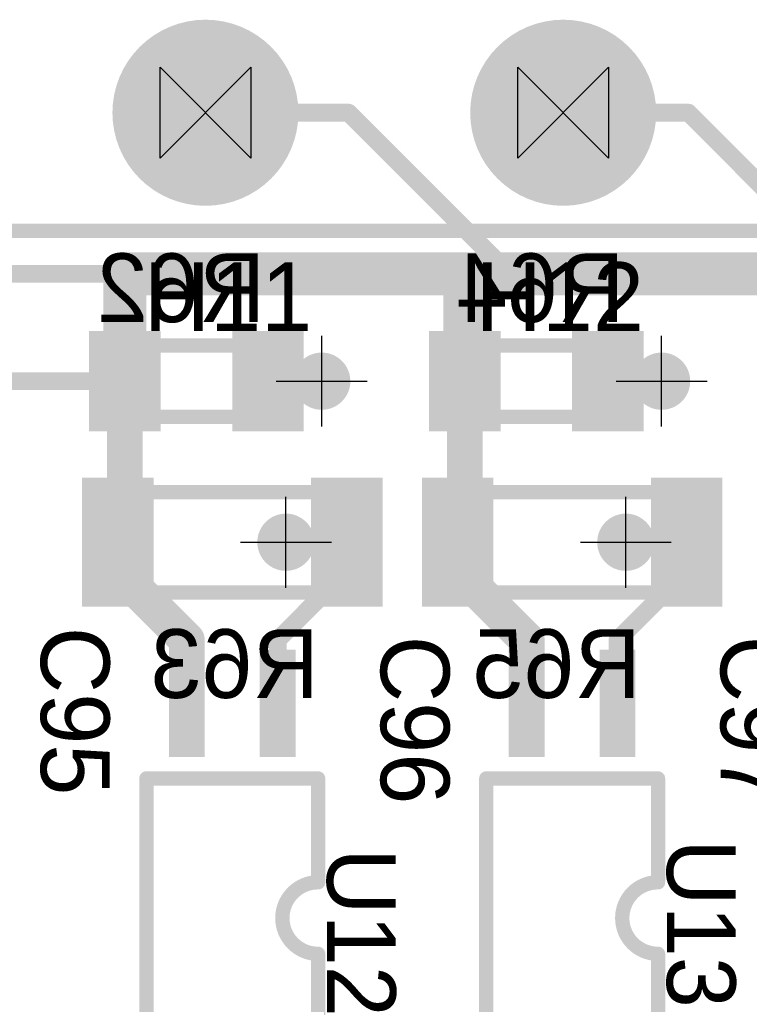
# Model space of a CAD drawing. Extents: x 74 to 326, y 70 to 232.
# Tile 122 of 138: x 114 to 124, y 208 to 221. Entities that reach past the tile are written whole.
import ezdxf

# ---------------------------------------------------------------- set-up
doc = ezdxf.new("R2010")
doc.units = 0
for name, color, linetype in [('Bot_Silk', 7, 'CONTINUOUS'), ('Bottom', 2, 'CONTINUOUS'), ('Drill_Layer', 255, 'CONTINUOUS'), ('Gnd', 12, 'CONTINUOUS'), ('Pwr', 13, 'CONTINUOUS'), ('Top', 1, 'CONTINUOUS'), ('Top_Silk', 6, 'CONTINUOUS')]:
    doc.layers.add(name, color=color, linetype=linetype)

# ---------------------------------------------------------------- blocks, each defined once
blk = doc.blocks.new('Cross')
at = {"layer": 'Drill_Layer', "linetype": 'CONTINUOUS'}
for p, q in [((0, -12.7), (0, 12.7)), ((-12.7, 0), (12.7, 0))]:
    blk.add_line(p, q, dxfattribs=at)
blk = doc.blocks.new('Side_Hour')
at = {"layer": 'Drill_Layer', "linetype": 'CONTINUOUS'}
for p, q in [((-12.7, -12.7), (-12.7, 12.7)), ((-12.7, 12.7), (12.7, -12.7)), ((12.7, 12.7), (-12.7, -12.7)), ((12.7, 12.7), (12.7, -12.7))]:
    blk.add_line(p, q, dxfattribs=at)
blk = doc.blocks.new('UNIT_DISC')
at = {"linetype": 'CONTINUOUS', "const_width": 0.5}
blk.add_lwpolyline([(0.25, 0, 1), (-0.25, 0, 1)], format="xyb", close=True, dxfattribs=at)
blk = doc.blocks.new('SHAPE_EL_236_236_0_0_0_0')
at = {"xscale": 0.6, "yscale": 0.6, "zscale": 0.6}
blk.add_blockref('UNIT_DISC', (0, 0), dxfattribs=at)
blk = doc.blocks.new('SHAPE_EL_314_314_0_0_0_0')
at = {"xscale": 0.8, "yscale": 0.8, "zscale": 0.8}
blk.add_blockref('UNIT_DISC', (0, 0), dxfattribs=at)
blk = doc.blocks.new('v03063')
at = {"layer": 'Bottom'}
blk.add_blockref('SHAPE_EL_236_236_0_0_0_0', (0, 0), dxfattribs=at)
at = {"layer": 'Gnd'}
blk.add_blockref('SHAPE_EL_314_314_0_0_0_0', (0, 0), dxfattribs=at)
at = {"layer": 'Pwr'}
blk.add_blockref('SHAPE_EL_314_314_0_0_0_0', (0, 0), dxfattribs=at)
at = {"layer": 'Top'}
blk.add_blockref('SHAPE_EL_236_236_0_0_0_0', (0, 0), dxfattribs=at)
blk = doc.blocks.new('v0306134')
at = {"layer": 'Bottom'}
blk.add_blockref('SHAPE_EL_236_236_0_0_0_0', (0, 0), dxfattribs=at)
at = {"layer": 'Gnd'}
blk.add_blockref('SHAPE_EL_314_314_0_0_0_0', (0, 0), dxfattribs=at)
at = {"layer": 'Pwr'}
blk.add_blockref('SHAPE_EL_314_314_0_0_0_0', (0, 0), dxfattribs=at)
at = {"layer": 'Top'}
blk.add_blockref('SHAPE_EL_236_236_0_0_0_0', (0, 0), dxfattribs=at)
blk = doc.blocks.new('0805_10397')
at = {"layer": 'Bot_Silk', "linetype": 'CONTINUOUS', "const_width": 0.2}
for points in [[(115.475, 215.75), (115.475, 216.75)], [(115.475, 216.75), (117.275, 216.75)], [(117.275, 215.75), (117.275, 216.75)], [(117.275, 215.75), (115.475, 215.75)]]:
    blk.add_lwpolyline(points, dxfattribs=at)
at = {"layer": 'Bot_Silk', "xscale": 0.2, "yscale": 0.2, "zscale": 0.2}
for p in [(115.475, 216.75), (115.475, 216.75), (117.275, 216.75), (117.275, 216.75), (115.475, 215.75), (115.475, 215.75), (117.275, 215.75), (117.275, 215.75)]:
    blk.add_blockref('UNIT_DISC', p, dxfattribs=at)
blk = doc.blocks.new('SHAPE_SQ_393_551_0_0_0_0')
blk.add_solid([(-0.5, -0.7), (0.5, -0.7), (-0.5, 0.7), (0.5, 0.7)])
blk = doc.blocks.new('SHAPE_EL_196_196_0_0_0_0')
at = {"xscale": 0.5, "yscale": 0.5, "zscale": 0.5}
blk.add_blockref('UNIT_DISC', (0, 0), dxfattribs=at)
blk = doc.blocks.new('w1000h1400403_F')
at = {"layer": 'Bottom'}
blk.add_blockref('SHAPE_SQ_393_551_0_0_0_0', (0, 0), dxfattribs=at)
at = {"layer": 'Gnd'}
blk.add_blockref('SHAPE_EL_196_196_0_0_0_0', (0, 0), dxfattribs=at)
at = {"layer": 'Pwr'}
blk.add_blockref('SHAPE_EL_196_196_0_0_0_0', (0, 0), dxfattribs=at)
blk = doc.blocks.new('w1000h1400134_F')
at = {"layer": 'Bottom'}
blk.add_blockref('SHAPE_SQ_393_551_0_0_0_0', (0, 0), dxfattribs=at)
at = {"layer": 'Gnd'}
blk.add_blockref('SHAPE_EL_196_196_0_0_0_0', (0, 0), dxfattribs=at)
at = {"layer": 'Pwr'}
blk.add_blockref('SHAPE_EL_196_196_0_0_0_0', (0, 0), dxfattribs=at)
blk = doc.blocks.new('R62')
at = {"rotation": -180}
for name, p in [('w1000h1400403_F', (115.375, 216.25)), ('w1000h1400134_F', (117.375, 216.25))]:
    blk.add_blockref(name, p, dxfattribs=at)
blk.add_blockref('0805_10397', (0, 0))
at = {"layer": 'Bot_Silk', "text_generation_flag": 2}
blk.add_text('R62', height=0.96, dxfattribs=at).set_placement((117.3375, 217.075))
blk = doc.blocks.new('0805LED_10382')
at = {"layer": 'Top_Silk', "linetype": 'CONTINUOUS', "const_width": 0.2}
for points in [[(115.475, 215.75), (115.475, 216.75)], [(117.275, 216.75), (115.475, 216.75)], [(115.625, 215.75), (115.625, 216.75)], [(115.775, 215.75), (115.775, 216.75)], [(117.275, 215.75), (117.275, 216.75)], [(115.475, 215.75), (117.275, 215.75)]]:
    blk.add_lwpolyline(points, dxfattribs=at)
at = {"layer": 'Top_Silk', "xscale": 0.2, "yscale": 0.2, "zscale": 0.2}
for p in [(115.475, 216.75), (115.475, 216.75), (115.625, 216.75), (115.775, 216.75), (117.275, 216.75), (117.275, 216.75), (115.475, 215.75), (115.475, 215.75), (115.625, 215.75), (115.775, 215.75), (117.275, 215.75), (117.275, 215.75)]:
    blk.add_blockref('UNIT_DISC', p, dxfattribs=at)
blk = doc.blocks.new('w1000h1400134')
at = {"layer": 'Gnd'}
blk.add_blockref('SHAPE_EL_196_196_0_0_0_0', (0, 0), dxfattribs=at)
at = {"layer": 'Pwr'}
blk.add_blockref('SHAPE_EL_196_196_0_0_0_0', (0, 0), dxfattribs=at)
at = {"layer": 'Top'}
blk.add_blockref('SHAPE_SQ_393_551_0_0_0_0', (0, 0), dxfattribs=at)
blk = doc.blocks.new('w1000h1400141')
at = {"layer": 'Gnd'}
blk.add_blockref('SHAPE_EL_196_196_0_0_0_0', (0, 0), dxfattribs=at)
at = {"layer": 'Pwr'}
blk.add_blockref('SHAPE_EL_196_196_0_0_0_0', (0, 0), dxfattribs=at)
at = {"layer": 'Top'}
blk.add_blockref('SHAPE_SQ_393_551_0_0_0_0', (0, 0), dxfattribs=at)
blk = doc.blocks.new('H11')
at = {"rotation": 180}
for name, p in [('w1000h1400141', (115.375, 216.25)), ('w1000h1400134', (117.375, 216.25))]:
    blk.add_blockref(name, p, dxfattribs=at)
blk.add_blockref('0805LED_10382', (0, 0))
at = {"layer": 'Top_Silk'}
blk.add_text('H11', height=0.96, dxfattribs=at).set_placement((115.6375, 216.95))
blk = doc.blocks.new('v0306408')
at = {"layer": 'Bottom'}
blk.add_blockref('SHAPE_EL_236_236_0_0_0_0', (0, 0), dxfattribs=at)
at = {"layer": 'Gnd'}
blk.add_blockref('SHAPE_EL_314_314_0_0_0_0', (0, 0), dxfattribs=at)
at = {"layer": 'Pwr'}
blk.add_blockref('SHAPE_EL_314_314_0_0_0_0', (0, 0), dxfattribs=at)
at = {"layer": 'Top'}
blk.add_blockref('SHAPE_EL_236_236_0_0_0_0', (0, 0), dxfattribs=at)
blk = doc.blocks.new('v0306377')
at = {"layer": 'Bottom'}
blk.add_blockref('SHAPE_EL_236_236_0_0_0_0', (0, 0), dxfattribs=at)
at = {"layer": 'Gnd'}
blk.add_blockref('SHAPE_EL_314_314_0_0_0_0', (0, 0), dxfattribs=at)
at = {"layer": 'Pwr'}
blk.add_blockref('SHAPE_EL_314_314_0_0_0_0', (0, 0), dxfattribs=at)
at = {"layer": 'Top'}
blk.add_blockref('SHAPE_EL_236_236_0_0_0_0', (0, 0), dxfattribs=at)
blk = doc.blocks.new('1206_15348')
at = {"layer": 'Bot_Silk', "linetype": 'CONTINUOUS', "const_width": 0.2}
for points in [[(115.375, 213.3), (115.375, 214.7)], [(115.375, 214.7), (118.375, 214.7)], [(118.375, 214.7), (118.375, 213.3)], [(118.375, 213.3), (115.375, 213.3)]]:
    blk.add_lwpolyline(points, dxfattribs=at)
at = {"layer": 'Bot_Silk', "xscale": 0.2, "yscale": 0.2, "zscale": 0.2}
for p in [(115.375, 214.7), (115.375, 214.7), (118.375, 214.7), (118.375, 214.7), (115.375, 213.3), (115.375, 213.3), (118.375, 213.3), (118.375, 213.3)]:
    blk.add_blockref('UNIT_DISC', p, dxfattribs=at)
blk = doc.blocks.new('SHAPE_SQ_393_708_0_0_0_0')
blk.add_solid([(-0.5, -0.9), (0.5, -0.9), (-0.5, 0.9), (0.5, 0.9)])
blk = doc.blocks.new('w1000h1800403_F')
at = {"layer": 'Bottom'}
blk.add_blockref('SHAPE_SQ_393_708_0_0_0_0', (0, 0), dxfattribs=at)
at = {"layer": 'Gnd'}
blk.add_blockref('SHAPE_EL_196_196_0_0_0_0', (0, 0), dxfattribs=at)
at = {"layer": 'Pwr'}
blk.add_blockref('SHAPE_EL_196_196_0_0_0_0', (0, 0), dxfattribs=at)
blk = doc.blocks.new('w1000h18003_F')
at = {"layer": 'Bottom'}
blk.add_blockref('SHAPE_SQ_393_708_0_0_0_0', (0, 0), dxfattribs=at)
at = {"layer": 'Gnd'}
blk.add_blockref('SHAPE_EL_196_196_0_0_0_0', (0, 0), dxfattribs=at)
at = {"layer": 'Pwr'}
blk.add_blockref('SHAPE_EL_196_196_0_0_0_0', (0, 0), dxfattribs=at)
blk = doc.blocks.new('R63')
at = {"rotation": -180}
for name, p in [('w1000h1800403_F', (115.275, 214)), ('w1000h18003_F', (118.475, 214))]:
    blk.add_blockref(name, p, dxfattribs=at)
blk.add_blockref('1206_15348', (0, 0))
at = {"layer": 'Bot_Silk', "text_generation_flag": 2}
blk.add_text('R63', height=0.96, dxfattribs=at).set_placement((118.0875, 211.825))
blk = doc.blocks.new('SOIC4_44_15317')
at = {"layer": 'Top_Silk', "linetype": 'CONTINUOUS', "const_width": 0.2}
for points in [[(115.675, 210.7), (118.075, 210.7)], [(115.675, 206.8), (115.675, 210.7)], [(118.075, 210.7), (118.075, 209.25)], [(118.075, 208.25), (118.075, 206.8)], [(115.675, 206.8), (118.075, 206.8)]]:
    blk.add_lwpolyline(points, dxfattribs=at)
blk.add_lwpolyline([(118.075, 209.25, 1), (118.075, 208.25, 1)], format="xyb", dxfattribs=at)
at = {"layer": 'Top_Silk', "xscale": 0.2, "yscale": 0.2, "zscale": 0.2}
for p in [(115.675, 210.7), (115.675, 210.7), (118.075, 210.7), (118.075, 210.7), (118.075, 209.25), (118.075, 209.25), (118.075, 208.25), (118.075, 208.25), (115.675, 206.8), (115.675, 206.8), (118.075, 206.8), (118.075, 206.8)]:
    blk.add_blockref('UNIT_DISC', p, dxfattribs=at)
blk = doc.blocks.new('SHAPE_SQ_590_196_0_0_0_0')
blk.add_solid([(-0.75, -0.25), (0.75, -0.25), (-0.75, 0.25), (0.75, 0.25)])
blk = doc.blocks.new('w1500h500141')
at = {"layer": 'Gnd'}
blk.add_blockref('SHAPE_EL_196_196_0_0_0_0', (0, 0), dxfattribs=at)
at = {"layer": 'Pwr'}
blk.add_blockref('SHAPE_EL_196_196_0_0_0_0', (0, 0), dxfattribs=at)
at = {"layer": 'Top'}
blk.add_blockref('SHAPE_SQ_590_196_0_0_0_0', (0, 0), dxfattribs=at)
blk = doc.blocks.new('w1500h5003')
at = {"layer": 'Gnd'}
blk.add_blockref('SHAPE_EL_196_196_0_0_0_0', (0, 0), dxfattribs=at)
at = {"layer": 'Pwr'}
blk.add_blockref('SHAPE_EL_196_196_0_0_0_0', (0, 0), dxfattribs=at)
at = {"layer": 'Top'}
blk.add_blockref('SHAPE_SQ_590_196_0_0_0_0', (0, 0), dxfattribs=at)
blk = doc.blocks.new('w1500h500392')
at = {"layer": 'Gnd'}
blk.add_blockref('SHAPE_EL_196_196_0_0_0_0', (0, 0), dxfattribs=at)
at = {"layer": 'Pwr'}
blk.add_blockref('SHAPE_EL_196_196_0_0_0_0', (0, 0), dxfattribs=at)
at = {"layer": 'Top'}
blk.add_blockref('SHAPE_SQ_590_196_0_0_0_0', (0, 0), dxfattribs=at)
blk = doc.blocks.new('w1500h50060')
at = {"layer": 'Gnd'}
blk.add_blockref('SHAPE_EL_196_196_0_0_0_0', (0, 0), dxfattribs=at)
at = {"layer": 'Pwr'}
blk.add_blockref('SHAPE_EL_196_196_0_0_0_0', (0, 0), dxfattribs=at)
at = {"layer": 'Top'}
blk.add_blockref('SHAPE_SQ_590_196_0_0_0_0', (0, 0), dxfattribs=at)
blk = doc.blocks.new('U12')
at = {"rotation": 270}
for name, p in [('w1500h500141', (116.24, 211.75)), ('w1500h5003', (117.51, 211.75)), ('w1500h500392', (116.24, 205.75)), ('w1500h50060', (117.51, 205.75))]:
    blk.add_blockref(name, p, dxfattribs=at)
blk.add_blockref('SOIC4_44_15317', (0, 0))
at = {"layer": 'Top_Silk'}
blk.add_text('U12', height=0.96, rotation=270, dxfattribs=at).set_placement((118.2, 209.725))
blk = doc.blocks.new('1206_15376')
at = {"layer": 'Top_Silk', "linetype": 'CONTINUOUS', "const_width": 0.2}
for points in [[(124.875, 214.7), (124.875, 213.3)], [(127.875, 214.7), (124.875, 214.7)], [(127.875, 213.3), (127.875, 214.7)], [(124.875, 213.3), (127.875, 213.3)]]:
    blk.add_lwpolyline(points, dxfattribs=at)
at = {"layer": 'Top_Silk', "xscale": 0.2, "yscale": 0.2, "zscale": 0.2}
for p in [(124.875, 214.7), (124.875, 214.7), (127.875, 214.7), (127.875, 214.7), (124.875, 213.3), (124.875, 213.3), (127.875, 213.3), (127.875, 213.3)]:
    blk.add_blockref('UNIT_DISC', p, dxfattribs=at)
blk = doc.blocks.new('w1000h1800406')
at = {"layer": 'Gnd'}
blk.add_blockref('SHAPE_EL_196_196_0_0_0_0', (0, 0), dxfattribs=at)
at = {"layer": 'Pwr'}
blk.add_blockref('SHAPE_EL_196_196_0_0_0_0', (0, 0), dxfattribs=at)
at = {"layer": 'Top'}
blk.add_blockref('SHAPE_SQ_393_708_0_0_0_0', (0, 0), dxfattribs=at)
blk = doc.blocks.new('w1000h1800141')
at = {"layer": 'Gnd'}
blk.add_blockref('SHAPE_EL_196_196_0_0_0_0', (0, 0), dxfattribs=at)
at = {"layer": 'Pwr'}
blk.add_blockref('SHAPE_EL_196_196_0_0_0_0', (0, 0), dxfattribs=at)
at = {"layer": 'Top'}
blk.add_blockref('SHAPE_SQ_393_708_0_0_0_0', (0, 0), dxfattribs=at)
blk = doc.blocks.new('C97')
at = {"rotation": 180}
for name, p in [('w1000h1800141', (124.775, 214)), ('w1000h1800406', (127.975, 214))]:
    blk.add_blockref(name, p, dxfattribs=at)
blk.add_blockref('1206_15376', (0, 0))
at = {"layer": 'Top_Silk'}
blk.add_text('C97', height=0.96, rotation=270, dxfattribs=at).set_placement((123.7, 212.69375))
blk = doc.blocks.new('0805_18163')
at = {"layer": 'Bot_Silk', "linetype": 'CONTINUOUS', "const_width": 0.2}
for points in [[(120.225, 215.75), (120.225, 216.75)], [(120.225, 216.75), (122.025, 216.75)], [(122.025, 215.75), (122.025, 216.75)], [(122.025, 215.75), (120.225, 215.75)]]:
    blk.add_lwpolyline(points, dxfattribs=at)
at = {"layer": 'Bot_Silk', "xscale": 0.2, "yscale": 0.2, "zscale": 0.2}
for p in [(120.225, 216.75), (120.225, 216.75), (122.025, 216.75), (122.025, 216.75), (120.225, 215.75), (120.225, 215.75), (122.025, 215.75), (122.025, 215.75)]:
    blk.add_blockref('UNIT_DISC', p, dxfattribs=at)
blk = doc.blocks.new('w1000h1400192_F')
at = {"layer": 'Bottom'}
blk.add_blockref('SHAPE_SQ_393_551_0_0_0_0', (0, 0), dxfattribs=at)
at = {"layer": 'Gnd'}
blk.add_blockref('SHAPE_EL_196_196_0_0_0_0', (0, 0), dxfattribs=at)
at = {"layer": 'Pwr'}
blk.add_blockref('SHAPE_EL_196_196_0_0_0_0', (0, 0), dxfattribs=at)
blk = doc.blocks.new('w1000h1400408_F')
at = {"layer": 'Bottom'}
blk.add_blockref('SHAPE_SQ_393_551_0_0_0_0', (0, 0), dxfattribs=at)
at = {"layer": 'Gnd'}
blk.add_blockref('SHAPE_EL_196_196_0_0_0_0', (0, 0), dxfattribs=at)
at = {"layer": 'Pwr'}
blk.add_blockref('SHAPE_EL_196_196_0_0_0_0', (0, 0), dxfattribs=at)
blk = doc.blocks.new('R64')
at = {"rotation": -180}
for name, p in [('w1000h1400192_F', (120.125, 216.25)), ('w1000h1400408_F', (122.125, 216.25))]:
    blk.add_blockref(name, p, dxfattribs=at)
blk.add_blockref('0805_18163', (0, 0))
at = {"layer": 'Bot_Silk', "text_generation_flag": 2}
blk.add_text('R64', height=0.96, dxfattribs=at).set_placement((122.35625, 217.075))
blk = doc.blocks.new('0805LED_18148')
at = {"layer": 'Top_Silk', "linetype": 'CONTINUOUS', "const_width": 0.2}
for points in [[(120.225, 215.75), (120.225, 216.75)], [(122.025, 216.75), (120.225, 216.75)], [(120.375, 215.75), (120.375, 216.75)], [(120.525, 215.75), (120.525, 216.75)], [(122.025, 215.75), (122.025, 216.75)], [(120.225, 215.75), (122.025, 215.75)]]:
    blk.add_lwpolyline(points, dxfattribs=at)
at = {"layer": 'Top_Silk', "xscale": 0.2, "yscale": 0.2, "zscale": 0.2}
for p in [(120.225, 216.75), (120.225, 216.75), (120.375, 216.75), (120.525, 216.75), (122.025, 216.75), (122.025, 216.75), (120.225, 215.75), (120.225, 215.75), (120.375, 215.75), (120.525, 215.75), (122.025, 215.75), (122.025, 215.75)]:
    blk.add_blockref('UNIT_DISC', p, dxfattribs=at)
blk = doc.blocks.new('w1000h1400408')
at = {"layer": 'Gnd'}
blk.add_blockref('SHAPE_EL_196_196_0_0_0_0', (0, 0), dxfattribs=at)
at = {"layer": 'Pwr'}
blk.add_blockref('SHAPE_EL_196_196_0_0_0_0', (0, 0), dxfattribs=at)
at = {"layer": 'Top'}
blk.add_blockref('SHAPE_SQ_393_551_0_0_0_0', (0, 0), dxfattribs=at)
blk = doc.blocks.new('H12')
at = {"rotation": 180}
for name, p in [('w1000h1400141', (120.125, 216.25)), ('w1000h1400408', (122.125, 216.25))]:
    blk.add_blockref(name, p, dxfattribs=at)
blk.add_blockref('0805LED_18148', (0, 0))
at = {"layer": 'Top_Silk'}
blk.add_text('H12', height=0.96, dxfattribs=at).set_placement((120.275, 216.95))
blk = doc.blocks.new('1206_20716')
at = {"layer": 'Bot_Silk', "linetype": 'CONTINUOUS', "const_width": 0.2}
for points in [[(120.125, 213.3), (120.125, 214.7)], [(120.125, 214.7), (123.125, 214.7)], [(123.125, 214.7), (123.125, 213.3)], [(123.125, 213.3), (120.125, 213.3)]]:
    blk.add_lwpolyline(points, dxfattribs=at)
at = {"layer": 'Bot_Silk', "xscale": 0.2, "yscale": 0.2, "zscale": 0.2}
for p in [(120.125, 214.7), (120.125, 214.7), (123.125, 214.7), (123.125, 214.7), (120.125, 213.3), (120.125, 213.3), (123.125, 213.3), (123.125, 213.3)]:
    blk.add_blockref('UNIT_DISC', p, dxfattribs=at)
blk = doc.blocks.new('w1000h1800192_F')
at = {"layer": 'Bottom'}
blk.add_blockref('SHAPE_SQ_393_708_0_0_0_0', (0, 0), dxfattribs=at)
at = {"layer": 'Gnd'}
blk.add_blockref('SHAPE_EL_196_196_0_0_0_0', (0, 0), dxfattribs=at)
at = {"layer": 'Pwr'}
blk.add_blockref('SHAPE_EL_196_196_0_0_0_0', (0, 0), dxfattribs=at)
blk = doc.blocks.new('w1000h1800377_F')
at = {"layer": 'Bottom'}
blk.add_blockref('SHAPE_SQ_393_708_0_0_0_0', (0, 0), dxfattribs=at)
at = {"layer": 'Gnd'}
blk.add_blockref('SHAPE_EL_196_196_0_0_0_0', (0, 0), dxfattribs=at)
at = {"layer": 'Pwr'}
blk.add_blockref('SHAPE_EL_196_196_0_0_0_0', (0, 0), dxfattribs=at)
blk = doc.blocks.new('R65')
at = {"rotation": -180}
for name, p in [('w1000h1800192_F', (120.025, 214)), ('w1000h1800377_F', (123.225, 214))]:
    blk.add_blockref(name, p, dxfattribs=at)
blk.add_blockref('1206_20716', (0, 0))
at = {"layer": 'Bot_Silk', "text_generation_flag": 2}
blk.add_text('R65', height=0.96, dxfattribs=at).set_placement((122.5875, 211.825))
blk = doc.blocks.new('SOIC4_44_20699')
at = {"layer": 'Top_Silk', "linetype": 'CONTINUOUS', "const_width": 0.2}
for points in [[(120.425, 210.7), (122.825, 210.7)], [(120.425, 206.8), (120.425, 210.7)], [(122.825, 210.7), (122.825, 209.25)], [(122.825, 208.25), (122.825, 206.8)], [(120.425, 206.8), (122.825, 206.8)]]:
    blk.add_lwpolyline(points, dxfattribs=at)
blk.add_lwpolyline([(122.825, 209.25, 1), (122.825, 208.25, 1)], format="xyb", dxfattribs=at)
at = {"layer": 'Top_Silk', "xscale": 0.2, "yscale": 0.2, "zscale": 0.2}
for p in [(120.425, 210.7), (120.425, 210.7), (122.825, 210.7), (122.825, 210.7), (122.825, 209.25), (122.825, 209.25), (122.825, 208.25), (122.825, 208.25), (120.425, 206.8), (120.425, 206.8), (122.825, 206.8), (122.825, 206.8)]:
    blk.add_blockref('UNIT_DISC', p, dxfattribs=at)
blk = doc.blocks.new('w1500h500377')
at = {"layer": 'Gnd'}
blk.add_blockref('SHAPE_EL_196_196_0_0_0_0', (0, 0), dxfattribs=at)
at = {"layer": 'Pwr'}
blk.add_blockref('SHAPE_EL_196_196_0_0_0_0', (0, 0), dxfattribs=at)
at = {"layer": 'Top'}
blk.add_blockref('SHAPE_SQ_590_196_0_0_0_0', (0, 0), dxfattribs=at)
blk = doc.blocks.new('w1500h500407')
at = {"layer": 'Gnd'}
blk.add_blockref('SHAPE_EL_196_196_0_0_0_0', (0, 0), dxfattribs=at)
at = {"layer": 'Pwr'}
blk.add_blockref('SHAPE_EL_196_196_0_0_0_0', (0, 0), dxfattribs=at)
at = {"layer": 'Top'}
blk.add_blockref('SHAPE_SQ_590_196_0_0_0_0', (0, 0), dxfattribs=at)
blk = doc.blocks.new('U13')
at = {"rotation": 270}
for name, p in [('w1500h500141', (120.99, 211.75)), ('w1500h500377', (122.26, 211.75)), ('w1500h500392', (120.99, 205.75)), ('w1500h500407', (122.26, 205.75))]:
    blk.add_blockref(name, p, dxfattribs=at)
blk.add_blockref('SOIC4_44_20699', (0, 0))
at = {"layer": 'Top_Silk'}
blk.add_text('U13', height=0.96, rotation=270, dxfattribs=at).set_placement((122.95, 209.85))
blk = doc.blocks.new('1206_20686')
at = {"layer": 'Top_Silk', "linetype": 'CONTINUOUS', "const_width": 0.2}
for points in [[(120.125, 214.7), (120.125, 213.3)], [(123.125, 214.7), (120.125, 214.7)], [(123.125, 213.3), (123.125, 214.7)], [(120.125, 213.3), (123.125, 213.3)]]:
    blk.add_lwpolyline(points, dxfattribs=at)
at = {"layer": 'Top_Silk', "xscale": 0.2, "yscale": 0.2, "zscale": 0.2}
for p in [(120.125, 214.7), (120.125, 214.7), (123.125, 214.7), (123.125, 214.7), (120.125, 213.3), (120.125, 213.3), (123.125, 213.3), (123.125, 213.3)]:
    blk.add_blockref('UNIT_DISC', p, dxfattribs=at)
blk = doc.blocks.new('w1000h1800377')
at = {"layer": 'Gnd'}
blk.add_blockref('SHAPE_EL_196_196_0_0_0_0', (0, 0), dxfattribs=at)
at = {"layer": 'Pwr'}
blk.add_blockref('SHAPE_EL_196_196_0_0_0_0', (0, 0), dxfattribs=at)
at = {"layer": 'Top'}
blk.add_blockref('SHAPE_SQ_393_708_0_0_0_0', (0, 0), dxfattribs=at)
blk = doc.blocks.new('C96')
at = {"rotation": 180}
for name, p in [('w1000h1800141', (120.025, 214)), ('w1000h1800377', (123.225, 214))]:
    blk.add_blockref(name, p, dxfattribs=at)
blk.add_blockref('1206_20686', (0, 0))
at = {"layer": 'Top_Silk'}
blk.add_text('C96', height=0.96, rotation=270, dxfattribs=at).set_placement((118.95, 212.69375))
blk = doc.blocks.new('1206_15334')
at = {"layer": 'Top_Silk', "linetype": 'CONTINUOUS', "const_width": 0.2}
for points in [[(115.375, 214.7), (115.375, 213.3)], [(118.375, 214.7), (115.375, 214.7)], [(118.375, 213.3), (118.375, 214.7)], [(115.375, 213.3), (118.375, 213.3)]]:
    blk.add_lwpolyline(points, dxfattribs=at)
at = {"layer": 'Top_Silk', "xscale": 0.2, "yscale": 0.2, "zscale": 0.2}
for p in [(115.375, 214.7), (115.375, 214.7), (118.375, 214.7), (118.375, 214.7), (115.375, 213.3), (115.375, 213.3), (118.375, 213.3), (118.375, 213.3)]:
    blk.add_blockref('UNIT_DISC', p, dxfattribs=at)
blk = doc.blocks.new('w1000h18003')
at = {"layer": 'Gnd'}
blk.add_blockref('SHAPE_EL_196_196_0_0_0_0', (0, 0), dxfattribs=at)
at = {"layer": 'Pwr'}
blk.add_blockref('SHAPE_EL_196_196_0_0_0_0', (0, 0), dxfattribs=at)
at = {"layer": 'Top'}
blk.add_blockref('SHAPE_SQ_393_708_0_0_0_0', (0, 0), dxfattribs=at)
blk = doc.blocks.new('C95')
at = {"rotation": 180}
for name, p in [('w1000h1800141', (115.275, 214)), ('w1000h18003', (118.475, 214))]:
    blk.add_blockref(name, p, dxfattribs=at)
blk.add_blockref('1206_15334', (0, 0))
at = {"layer": 'Top_Silk'}
blk.add_text('C95', height=0.96, rotation=270, dxfattribs=at).set_placement((114.2, 212.81875))
blk = doc.blocks.new('2EDGR_5_0_10P_24990')
at = {"layer": 'Top_Silk', "linetype": 'CONTINUOUS', "const_width": 0.2}
blk.add_lwpolyline([(153.9, 218.35), (104.1, 218.35)], dxfattribs=at)
blk = doc.blocks.new('SHAPE_EL_1023_1023_0_0_0_0')
at = {"xscale": 2.6, "yscale": 2.6, "zscale": 2.6}
blk.add_blockref('UNIT_DISC', (0, 0), dxfattribs=at)
blk = doc.blocks.new('SHAPE_EL_826_826_0_0_0_0')
at = {"xscale": 2.1, "yscale": 2.1, "zscale": 2.1}
blk.add_blockref('UNIT_DISC', (0, 0), dxfattribs=at)
blk = doc.blocks.new('c2600h1600401')
at = {"layer": 'Bottom'}
blk.add_blockref('SHAPE_EL_1023_1023_0_0_0_0', (0, 0), dxfattribs=at)
at = {"layer": 'Gnd'}
blk.add_blockref('SHAPE_EL_826_826_0_0_0_0', (0, 0), dxfattribs=at)
at = {"layer": 'Pwr'}
blk.add_blockref('SHAPE_EL_826_826_0_0_0_0', (0, 0), dxfattribs=at)
at = {"layer": 'Top'}
blk.add_blockref('SHAPE_EL_1023_1023_0_0_0_0', (0, 0), dxfattribs=at)
blk = doc.blocks.new('c2600h1600169')
at = {"layer": 'Bottom'}
blk.add_blockref('SHAPE_EL_1023_1023_0_0_0_0', (0, 0), dxfattribs=at)
at = {"layer": 'Gnd'}
blk.add_blockref('SHAPE_EL_826_826_0_0_0_0', (0, 0), dxfattribs=at)
at = {"layer": 'Pwr'}
blk.add_blockref('SHAPE_EL_826_826_0_0_0_0', (0, 0), dxfattribs=at)
at = {"layer": 'Top'}
blk.add_blockref('SHAPE_EL_1023_1023_0_0_0_0', (0, 0), dxfattribs=at)
blk = doc.blocks.new('X10')
blk.add_blockref('2EDGR_5_0_10P_24990', (0, 0))
at = {"rotation": 180}
for name, p in [('c2600h1600401', (116.5, 220)), ('c2600h1600169', (121.5, 220))]:
    blk.add_blockref(name, p, dxfattribs=at)

msp = doc.modelspace()

# ---------------------------------------------------------------- linework, layer by layer
at = {"layer": 'Bottom', "linetype": 'CONTINUOUS', "const_width": 0.25}
for points in [[(116.5, 220), (118.5, 220)], [(118.5, 220), (120.75, 217.75)], [(121.5, 220), (123.25, 220)], [(123.25, 220), (125.5, 217.75)], [(119.75, 217.75), (113.75, 217.75)], [(120.125, 217.375), (119.75, 217.75)], [(120.75, 217.75), (124.5, 217.75)], [(120.125, 216.25), (120.125, 217.375)], [(112.5, 216.25), (115.375, 216.25)], [(115.375, 216.25), (115.375, 214)], [(117.375, 216.25), (118.125, 216.25)], [(120.125, 216.25), (120.125, 214)], [(122.125, 216.25), (122.875, 216.25)], [(115.375, 214), (115.275, 214)], [(117.625, 214), (118.475, 214)], [(120.125, 214), (120.025, 214)], [(122.375, 214), (123.225, 214)]]:
    msp.add_lwpolyline(points, dxfattribs=at)
at = {"layer": 'Top', "linetype": 'CONTINUOUS'}
for points, const_width in [([(115.375, 216.25), (115.375, 217.75)], 0.6), ([(115.375, 217.75), (120.125, 217.75)], 0.6), ([(120.125, 216.25), (120.125, 217.75)], 0.6), ([(120.125, 217.75), (124.875, 217.75)], 0.6), ([(115.375, 216.25), (115.375, 214)], 0.5), ([(118.125, 216.25), (117.375, 216.25)], 0.25), ([(120.125, 216.25), (120.125, 214)], 0.5), ([(122.875, 216.25), (122.125, 216.25)], 0.25), ([(115.375, 214), (115.275, 214)], 0.5), ([(115.275, 213.6), (115.275, 214)], 0.5), ([(120.125, 214), (120.025, 214)], 0.5), ([(120.025, 213.6), (120.025, 214)], 0.5), ([(118.475, 214), (117.625, 214)], 0.25), ([(118.475, 213.6), (118.475, 214)], 0.25), ([(123.225, 214), (122.375, 214)], 0.25), ([(123.225, 213.6), (123.225, 214)], 0.25), ([(116.24, 212.635), (115.275, 213.6)], 0.5), ([(120.99, 212.635), (120.025, 213.6)], 0.5), ([(117.51, 212.635), (118.475, 213.6)], 0.25), ([(122.26, 212.635), (123.225, 213.6)], 0.25), ([(116.24, 211.75), (116.24, 212.635)], 0.5), ([(120.99, 211.75), (120.99, 212.635)], 0.5), ([(117.51, 211.75), (117.51, 212.635)], 0.25), ([(122.26, 211.75), (122.26, 212.635)], 0.25)]:
    msp.add_lwpolyline(points, dxfattribs=dict(at, const_width=const_width))

# ---------------------------------------------------------------- block references
for name, p in [('X10', (0, 0)), ('R62', (0, 0)), ('R64', (0, 0)), ('H11', (0, 0)), ('H12', (0, 0)), ('v0306134', (118.125, 216.25)), ('v0306408', (122.875, 216.25)), ('C95', (0, 0)), ('R63', (0, 0)), ('C96', (0, 0)), ('R65', (0, 0)), ('C97', (0, 0)), ('v03063', (117.625, 214)), ('v0306377', (122.375, 214)), ('U12', (0, 0)), ('U13', (0, 0))]:
    msp.add_blockref(name, p)
at = {"layer": 'Bottom', "xscale": 0.25, "yscale": 0.25, "zscale": 0.25}
for p in [(116.5, 220), (118.5, 220), (118.5, 220), (121.5, 220), (123.25, 220), (123.25, 220), (119.75, 217.75), (119.75, 217.75), (120.75, 217.75), (120.75, 217.75), (120.125, 217.375), (120.125, 217.375), (115.375, 216.25), (115.375, 216.25), (117.375, 216.25), (118.125, 216.25), (120.125, 216.25), (120.125, 216.25), (122.125, 216.25), (122.875, 216.25), (115.275, 214), (115.375, 214), (115.375, 214), (117.625, 214), (118.475, 214), (120.025, 214), (120.125, 214), (120.125, 214), (122.375, 214), (123.225, 214)]:
    msp.add_blockref('UNIT_DISC', p, dxfattribs=at)
at = {"layer": 'Drill_Layer', "xscale": 0.05, "yscale": 0.05, "zscale": 0.05}
for name, p in [('Side_Hour', (116.5, 220)), ('Side_Hour', (121.5, 220)), ('Cross', (118.125, 216.25)), ('Cross', (122.875, 216.25)), ('Cross', (117.625, 214)), ('Cross', (122.375, 214))]:
    msp.add_blockref(name, p, dxfattribs=at)
at = {"layer": 'Top'}
for p, xscale, yscale, zscale in [((115.375, 217.75), 0.6, 0.6, 0.6), ((115.375, 217.75), 0.6, 0.6, 0.6), ((120.125, 217.75), 0.6, 0.6, 0.6), ((120.125, 217.75), 0.6, 0.6, 0.6), ((120.125, 217.75), 0.6, 0.6, 0.6), ((115.375, 216.25), 0.6, 0.6, 0.6), ((120.125, 216.25), 0.6, 0.6, 0.6), ((115.375, 216.25), 0.5, 0.5, 0.5), ((117.375, 216.25), 0.25, 0.25, 0.25), ((118.125, 216.25), 0.25, 0.25, 0.25), ((120.125, 216.25), 0.5, 0.5, 0.5), ((122.125, 216.25), 0.25, 0.25, 0.25), ((122.875, 216.25), 0.25, 0.25, 0.25), ((115.275, 214), 0.5, 0.5, 0.5), ((115.275, 214), 0.5, 0.5, 0.5), ((115.375, 214), 0.5, 0.5, 0.5), ((115.375, 214), 0.5, 0.5, 0.5), ((120.025, 214), 0.5, 0.5, 0.5), ((120.025, 214), 0.5, 0.5, 0.5), ((120.125, 214), 0.5, 0.5, 0.5), ((120.125, 214), 0.5, 0.5, 0.5), ((117.625, 214), 0.25, 0.25, 0.25), ((118.475, 214), 0.25, 0.25, 0.25), ((118.475, 214), 0.25, 0.25, 0.25), ((122.375, 214), 0.25, 0.25, 0.25), ((123.225, 214), 0.25, 0.25, 0.25), ((123.225, 214), 0.25, 0.25, 0.25), ((115.275, 213.6), 0.5, 0.5, 0.5), ((115.275, 213.6), 0.5, 0.5, 0.5), ((120.025, 213.6), 0.5, 0.5, 0.5), ((120.025, 213.6), 0.5, 0.5, 0.5), ((118.475, 213.6), 0.25, 0.25, 0.25), ((118.475, 213.6), 0.25, 0.25, 0.25), ((123.225, 213.6), 0.25, 0.25, 0.25), ((123.225, 213.6), 0.25, 0.25, 0.25), ((116.24, 212.635), 0.5, 0.5, 0.5), ((116.24, 212.635), 0.5, 0.5, 0.5), ((120.99, 212.635), 0.5, 0.5, 0.5), ((120.99, 212.635), 0.5, 0.5, 0.5), ((117.51, 212.635), 0.25, 0.25, 0.25), ((117.51, 212.635), 0.25, 0.25, 0.25), ((122.26, 212.635), 0.25, 0.25, 0.25), ((122.26, 212.635), 0.25, 0.25, 0.25), ((116.24, 211.75), 0.5, 0.5, 0.5), ((120.99, 211.75), 0.5, 0.5, 0.5), ((117.51, 211.75), 0.25, 0.25, 0.25), ((122.26, 211.75), 0.25, 0.25, 0.25)]:
    msp.add_blockref('UNIT_DISC', p, dxfattribs=dict(at, xscale=xscale, yscale=yscale, zscale=zscale))

doc.saveas('drawing.dxf')
